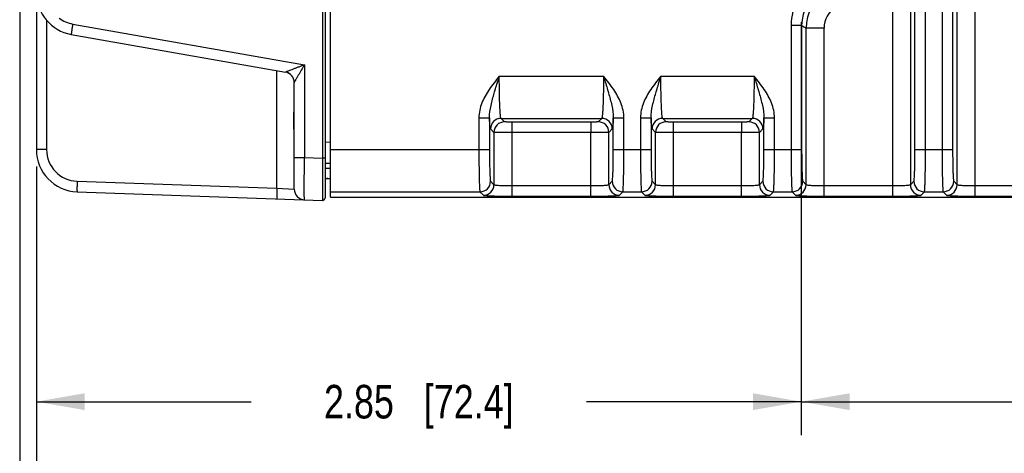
# Model space of a CAD drawing. Header units: inches. Extents: x 0 to 34, y 0 to 22.
# Tile 58 of 106: x 12.4 to 16, y 2.3 to 4. Entities that reach past the tile are written whole.
import ezdxf

# ---------------------------------------------------------------- set-up
doc = ezdxf.new("R2010")
doc.units = ezdxf.units.IN
doc.header["$LTSCALE"] = 1.87
doc.header["$MEASUREMENT"] = 0
doc.layers.get('0').update_dxf_attribs({"linetype": 'CONTINUOUS'})
doc.layers.add('DIMENSIONS', color=7, linetype='CONTINUOUS')
doc.styles.get("Standard").update_dxf_attribs({"font": 'txt', "width": 0.8})
doc.dimstyles.new('DIMSTYLE_1', dxfattribs={"dimtxt": 0.125, "dimasz": 0.18, "dimexe": 0.125, "dimexo": 0.0625, "dimgap": 0.0625, "dimtad": 0, "dimtih": 1, "dimtoh": 1, "dimzin": 4, "dimdsep": 46, "dimtxsty": 'STANDARD', "dimblk": '_FILLED', "dimblk1": '_FILLED', "dimblk2": '_FILLED', "dimcen": 0.09, "dimadec": 0, "dimazin": 0, "dimtp": 0.01, "dimtm": 0.01, "dimtfac": 1, "dimtofl": 0, "dimtmove": 0, "dimatfit": 3, "dimldrblk": '_FILLED', "dimfxl": 1, "dimtolj": 1, "dimtzin": 4, "dimarcsym": 0})

# ---------------------------------------------------------------- blocks, each defined once
blk = doc.blocks.new('_FILLED')
at = {"color": 0, "linetype": 'BYBLOCK'}
blk.add_solid([(0, 0), (-1, 0.174), (-1, -0.174)], dxfattribs=at)
blk = doc.blocks.new('*D14')
at = {"layer": 'DIMENSIONS', "color": 2, "linetype": 'CONTINUOUS'}
for p, q in [((15.2659, 3.9419), (15.2659, 2.4024)), ((12.4166, 3.4045), (12.4166, 2.4024)), ((12.4166, 2.5274), (13.2162, 2.5274)), ((15.2659, 2.5274), (14.4662, 2.5274))]:
    blk.add_line(p, q, dxfattribs=at)
at = {"layer": 'DIMENSIONS', "color": 2, "linetype": 'CONTINUOUS', "xscale": 0.18, "yscale": 0.18, "zscale": 0.18, "rotation": 180}
blk.add_blockref('_FILLED', (12.4166, 2.5274), dxfattribs=at)
at = {"layer": 'DIMENSIONS', "color": 2, "linetype": 'CONTINUOUS', "xscale": 0.18, "yscale": 0.18, "zscale": 0.18}
blk.add_blockref('_FILLED', (15.2659, 2.5274), dxfattribs=at)
at = {"layer": 'DIMENSIONS', "color": 2, "linetype": 'CONTINUOUS', "insert": (13.8412, 2.5899), "char_height": 0.125, "width": 1.125, "attachment_point": 2, "line_spacing_factor": 0.9}
blk.add_mtext('2.85{\\Ftxt.shx;\\W1.000000;\\H0.125000; }[72.4]', dxfattribs=at)
blk = doc.blocks.new('*D15')
at = {"layer": 'DIMENSIONS', "color": 2, "linetype": 'CONTINUOUS'}
for p, q in [((15.2659, 3.9419), (15.2659, 2.4024)), ((19.8539, 3.9419), (19.8539, 2.4024)), ((15.2659, 2.5274), (16.8849, 2.5274)), ((19.8539, 2.5274), (18.2349, 2.5274))]:
    blk.add_line(p, q, dxfattribs=at)
at = {"layer": 'DIMENSIONS', "color": 2, "linetype": 'CONTINUOUS', "xscale": 0.18, "yscale": 0.18, "zscale": 0.18, "rotation": 180}
blk.add_blockref('_FILLED', (15.2659, 2.5274), dxfattribs=at)
at = {"layer": 'DIMENSIONS', "color": 2, "linetype": 'CONTINUOUS', "xscale": 0.18, "yscale": 0.18, "zscale": 0.18}
blk.add_blockref('_FILLED', (19.8539, 2.5274), dxfattribs=at)
at = {"layer": 'DIMENSIONS', "color": 2, "linetype": 'CONTINUOUS', "insert": (17.5599, 2.5899), "char_height": 0.125, "width": 1.225, "attachment_point": 2, "line_spacing_factor": 0.9}
blk.add_mtext('4.59{\\Ftxt.shx;\\W1.000000;\\H0.125000; }[116.5]', dxfattribs=at)
blk = doc.blocks.new('*D16')
at = {"layer": 'DIMENSIONS', "color": 2, "linetype": 'CONTINUOUS'}
for p, q in [((12.4166, 3.4045), (12.4166, 1.6524)), ((20.9956, 3.3148), (20.9956, 1.6524)), ((12.4166, 1.7774), (16.0311, 1.7774)), ((20.9956, 1.7774), (17.3811, 1.7774))]:
    blk.add_line(p, q, dxfattribs=at)
at = {"layer": 'DIMENSIONS', "color": 2, "linetype": 'CONTINUOUS', "xscale": 0.18, "yscale": 0.18, "zscale": 0.18, "rotation": 180}
blk.add_blockref('_FILLED', (12.4166, 1.7774), dxfattribs=at)
at = {"layer": 'DIMENSIONS', "color": 2, "linetype": 'CONTINUOUS', "xscale": 0.18, "yscale": 0.18, "zscale": 0.18}
blk.add_blockref('_FILLED', (20.9956, 1.7774), dxfattribs=at)
at = {"layer": 'DIMENSIONS', "color": 2, "linetype": 'CONTINUOUS', "insert": (16.7061, 1.8399), "char_height": 0.125, "width": 1.225, "attachment_point": 2, "line_spacing_factor": 0.9}
blk.add_mtext('8.58{\\Ftxt.shx;\\W1.000000;\\H0.125000; }[217.9]', dxfattribs=at)
blk = doc.blocks.new('*D17')
at = {"layer": 'DIMENSIONS', "color": 2, "linetype": 'CONTINUOUS'}
for p, q in [((12.3546, 4.7884), (12.3546, 0.9024)), ((20.9956, 3.3148), (20.9956, 0.9024)), ((12.3546, 1.0274), (16.0001, 1.0274)), ((20.9956, 1.0274), (17.3501, 1.0274))]:
    blk.add_line(p, q, dxfattribs=at)
at = {"layer": 'DIMENSIONS', "color": 2, "linetype": 'CONTINUOUS', "xscale": 0.18, "yscale": 0.18, "zscale": 0.18, "rotation": 180}
blk.add_blockref('_FILLED', (12.3546, 1.0274), dxfattribs=at)
at = {"layer": 'DIMENSIONS', "color": 2, "linetype": 'CONTINUOUS', "xscale": 0.18, "yscale": 0.18, "zscale": 0.18}
blk.add_blockref('_FILLED', (20.9956, 1.0274), dxfattribs=at)
at = {"layer": 'DIMENSIONS', "color": 2, "linetype": 'CONTINUOUS', "insert": (16.6751, 1.0899), "char_height": 0.125, "width": 1.225, "attachment_point": 2, "line_spacing_factor": 0.9}
blk.add_mtext('8.64{\\Ftxt.shx;\\W1.000000;\\H0.125000; }[219.5]', dxfattribs=at)

msp = doc.modelspace()

# ---------------------------------------------------------------- linework, layer by layer
at = {"color": 7, "linetype": 'CONTINUOUS'}
for p, q in [((13.4924, 6.7362), (13.4924, 3.2875)), ((13.5125, 3.2898), (13.5125, 6.734)), ((15.6055, 6.7305), (15.6055, 3.2932)), ((15.9132, 3.2932), (15.9132, 6.7305)), ((15.6724, 6.6875), (15.6724, 3.3362)), ((15.8463, 3.3362), (15.8463, 6.6875)), ((13.4822, 6.5886), (13.4822, 3.4351)), ((12.4166, 6.5567), (12.4166, 3.467)), ((15.6891, 3.467), (15.6891, 6.5568)), ((15.7285, 3.467), (15.7285, 6.5568)), ((15.7903, 6.5568), (15.7903, 3.467)), ((15.8296, 6.5568), (15.8296, 3.467)), ((12.4546, 3.949), (12.4546, 3.467)), ((12.5522, 3.935), (13.4152, 3.7828)), ((15.2278, 3.9293), (15.2278, 3.467)), ((15.2672, 3.9293), (15.2278, 3.9293)), ((15.2672, 3.9293), (15.2672, 3.467)), ((12.5467, 3.8962), (13.3447, 3.7555)), ((15.2839, 3.3362), (15.2839, 3.9197)), ((15.3508, 3.9197), (15.2839, 3.9197)), ((15.3508, 3.2932), (15.3508, 3.9197)), ((13.4152, 3.7828), (13.4152, 3.4374)), ((13.3126, 3.323), (13.3126, 3.7612)), ((13.3772, 3.3194), (13.3772, 3.7168)), ((14.141, 3.7406), (14.529, 3.7406)), ((14.7429, 3.7406), (15.09, 3.7406)), ((14.065, 3.5852), (14.065, 3.467)), ((14.065, 3.5852), (14.1043, 3.5852)), ((14.1043, 3.5852), (14.1043, 3.467)), ((14.1604, 3.5704), (14.1477, 3.5832)), ((14.1477, 3.5832), (14.5224, 3.5832)), ((14.188, 3.5695), (14.188, 3.5302)), ((14.4821, 3.5695), (14.188, 3.5695)), ((14.4821, 3.5695), (14.4821, 3.5302)), ((14.5224, 3.5832), (14.5096, 3.5704)), ((14.5657, 3.467), (14.5657, 3.5852)), ((14.5657, 3.5852), (14.6051, 3.5852)), ((14.6051, 3.467), (14.6051, 3.5852)), ((14.6668, 3.5852), (14.6668, 3.467)), ((14.6668, 3.5852), (14.7062, 3.5852)), ((14.7062, 3.5852), (14.7062, 3.467)), ((14.7622, 3.5704), (14.7495, 3.5832)), ((14.7495, 3.5832), (15.0834, 3.5832)), ((14.7898, 3.2932), (14.7898, 3.5695)), ((15.0431, 3.5695), (14.7898, 3.5695)), ((15.0431, 3.5695), (15.0431, 3.5302)), ((15.0834, 3.5832), (15.0707, 3.5704)), ((15.1267, 3.467), (15.1267, 3.5852)), ((15.1267, 3.5852), (15.1661, 3.5852)), ((15.1661, 3.467), (15.1661, 3.5852)), ((14.1211, 3.5311), (14.1083, 3.5438)), ((14.1211, 3.5311), (14.1211, 3.3362)), ((14.1879, 3.5302), (14.188, 3.3326)), ((14.4821, 3.5302), (14.1879, 3.5302)), ((14.4821, 3.2932), (14.4821, 3.5302)), ((14.5617, 3.5438), (14.549, 3.5311)), ((14.549, 3.3362), (14.549, 3.5311)), ((14.7229, 3.5311), (14.7101, 3.5438)), ((14.7229, 3.3362), (14.7229, 3.5311)), ((15.0431, 3.5302), (14.7898, 3.5302)), ((15.0431, 3.2932), (15.0431, 3.5302)), ((15.1228, 3.5438), (15.11, 3.5311)), ((15.11, 3.3362), (15.11, 3.5311)), ((13.4924, 3.4948), (13.5125, 3.4953)), ((12.4546, 3.467), (12.4166, 3.467)), ((13.5125, 3.467), (14.1043, 3.467)), ((14.5657, 3.467), (14.7062, 3.467)), ((15.1267, 3.467), (15.2672, 3.467)), ((15.6891, 3.467), (15.8296, 3.467)), ((13.3772, 3.4374), (13.4152, 3.4374)), ((13.4152, 3.4374), (13.4822, 3.4351)), ((13.4822, 3.4351), (13.482, 3.3369)), ((13.4924, 3.4351), (13.4822, 3.4351)), ((13.4924, 3.4161), (13.5125, 3.4166)), ((13.5125, 3.3969), (13.4924, 3.3964)), ((12.5686, 3.349), (13.3126, 3.323)), ((13.4924, 3.3598), (13.5125, 3.3598)), ((14.1083, 3.3489), (14.1211, 3.3362)), ((14.549, 3.3362), (14.5617, 3.3489)), ((14.7101, 3.3489), (14.7229, 3.3362)), ((15.11, 3.3362), (15.1228, 3.3489)), ((15.2712, 3.3489), (15.2839, 3.3362)), ((15.6724, 3.3362), (15.6852, 3.3489)), ((15.8336, 3.3489), (15.8463, 3.3362)), ((12.5686, 3.3096), (13.4822, 3.2777)), ((13.3126, 3.323), (13.3772, 3.3194)), ((13.482, 3.3369), (13.482, 3.3316)), ((13.482, 3.3316), (13.4822, 3.2777)), ((13.5125, 3.3096), (14.069, 3.3096)), ((14.069, 3.3096), (14.0817, 3.2968)), ((14.188, 3.3326), (14.188, 3.2932)), ((14.188, 3.3326), (14.4821, 3.3326)), ((14.5883, 3.2968), (14.6011, 3.3096)), ((14.6011, 3.3096), (14.6708, 3.3096)), ((14.6708, 3.3096), (14.6835, 3.2968)), ((14.7898, 3.3326), (15.0431, 3.3326)), ((15.1494, 3.2968), (15.1621, 3.3096)), ((15.1621, 3.3096), (15.2318, 3.3096)), ((15.2318, 3.3096), (15.2446, 3.2968)), ((15.3508, 3.3326), (15.6055, 3.3326)), ((15.7118, 3.2968), (15.7245, 3.3096)), ((15.7245, 3.3096), (15.7942, 3.3096)), ((15.7942, 3.3096), (15.807, 3.2968)), ((15.9132, 3.3326), (16.6292, 3.3326)), ((13.5125, 3.2898), (20.8855, 3.2898)), ((14.188, 3.2932), (14.4821, 3.2932)), ((14.7898, 3.2932), (15.0431, 3.2932)), ((15.3508, 3.2932), (15.6055, 3.2932)), ((15.9132, 3.2932), (16.6292, 3.2932))]:
    msp.add_line(p, q, dxfattribs=at)
for centre, radius, start, end in [((15.4246, 3.9293), 0.1967, 119.3238, 180.0003), ((12.5741, 4.0513), 0.1575, 180, 260), ((15.4245, 3.9293), 0.1573, 119.3081, 180.0129), ((15.4414, 3.9196), 0.1575, 121.0017, 179.9817), ((15.4413, 3.9197), 0.0905, 120.9835, 180), ((12.5727, 4.0513), 0.1181, 233.1246, 259.9995), ((15.9402, 5.0795), 1.3326, 239.6673, 240.4969), ((13.3378, 3.7168), 0.0394, 0, 80), ((13.3379, 3.7168), 0.0394, 0.0093, 79.9622), ((14.1477, 3.5438), 0.0394, 90.0842, 179.9158), ((14.1605, 3.531), 0.0394, 90.0842, 179.9158), ((14.5096, 3.531), 0.0394, 0.0842, 89.9158), ((14.5223, 3.5438), 0.0394, 0.0842, 89.9158), ((14.7495, 3.5438), 0.0394, 90.0842, 179.9158), ((14.7623, 3.531), 0.0394, 90.0842, 179.9158), ((15.0706, 3.531), 0.0394, 0.0842, 89.9158), ((15.0834, 3.5438), 0.0394, 0.0842, 89.9158), ((12.5741, 3.467), 0.1575, 180, 268), ((12.5727, 3.467), 0.1181, 180.0005, 267.9995), ((13.5012, 3.35), 0.00984, 90.0012, 156.3124), ((14.0689, 3.349), 0.0394, 270.0842, 359.9158), ((14.6011, 3.349), 0.0394, 180.0842, 269.9158), ((14.6707, 3.349), 0.0394, 270.0842, 359.9158), ((15.1622, 3.349), 0.0394, 180.0842, 269.9158), ((15.2318, 3.349), 0.0394, 270.0842, 359.9158), ((15.7246, 3.349), 0.0394, 180.0842, 269.9158), ((15.7942, 3.349), 0.0394, 270.0842, 359.9158), ((13.4166, 3.3194), 0.0394, 180.0001, 268), ((14.0817, 3.3362), 0.0394, 270.0842, 359.9158), ((14.5884, 3.3362), 0.0394, 180.0842, 269.9158), ((14.6835, 3.3362), 0.0394, 270.0842, 359.9158), ((15.1494, 3.3362), 0.0394, 180.0842, 269.9158), ((15.2445, 3.3362), 0.0394, 270.0842, 359.9158), ((15.7118, 3.3362), 0.0394, 180.0842, 269.9158), ((15.8069, 3.3362), 0.0394, 270.0842, 359.9158), ((13.4825, 3.2875), 0.00984, 264.7838, 360)]:
    msp.add_arc(centre, radius, start, end, dxfattribs=at)
for points, knots in [([(12.5522, 3.935), (12.5513, 3.9301), (12.5501, 3.9229), (12.5487, 3.9138), (12.5478, 3.908), (12.5472, 3.9033), (12.5468, 3.9), (12.5466, 3.8981), (12.5466, 3.8971), (12.5466, 3.8966), (12.5466, 3.8962), (12.5467, 3.8962)], [0, 0, 0, 0, 0.382301, 0.554901, 0.706007, 0.829998, 0.922353, 0.955415, 0.979369, 0.994119, 1, 1, 1, 1]), ([(13.4152, 3.7828), (13.4081, 3.7801), (13.3974, 3.7761), (13.3834, 3.7707), (13.3733, 3.7668), (13.3638, 3.7631), (13.3564, 3.7603), (13.3512, 3.7582), (13.3481, 3.757), (13.3461, 3.7561), (13.345, 3.7558), (13.3447, 3.7555)], [0, 0, 0, 0, 0.303149, 0.451539, 0.595697, 0.732713, 0.856858, 0.91059, 0.955281, 0.986742, 1, 1, 1, 1]), ([(13.4152, 3.7828), (13.4113, 3.7763), (13.4055, 3.7664), (13.3979, 3.7535), (13.3924, 3.7441), (13.388, 3.7365), (13.3847, 3.7307), (13.3825, 3.7268), (13.3805, 3.7232), (13.3788, 3.7203), (13.3779, 3.7182), (13.3772, 3.7172), (13.3772, 3.7168)], [0, 0, 0, 0, 0.301175, 0.448882, 0.592606, 0.729502, 0.793827, 0.853955, 0.908062, 0.953324, 0.985595, 1, 1, 1, 1]), ([(13.3447, 3.7555), (13.3447, 3.7555), (13.3447, 3.7555), (13.3447, 3.7555), (13.3447, 3.7555)], [0, 0, 0, 0, 0.513905, 1, 1, 1, 1]), ([(14.1223, 3.6778), (14.1238, 3.683), (14.1299, 3.7039), (14.1362, 3.7248), (14.141, 3.7406)], [0, 0, 0, 0, 0.24726, 1, 1, 1, 1]), ([(14.1477, 3.5832), (14.1473, 3.5835), (14.1469, 3.5849), (14.1462, 3.5875), (14.1457, 3.5917), (14.1448, 3.5998), (14.1438, 3.6131), (14.1429, 3.6325), (14.1421, 3.6558), (14.1415, 3.6823), (14.1411, 3.7109), (14.141, 3.7306), (14.141, 3.7406)], [0, 0, 0, 0, 0.008949, 0.02645, 0.052719, 0.087598, 0.181978, 0.306279, 0.456041, 0.625793, 0.809438, 1, 1, 1, 1]), ([(14.529, 3.7406), (14.529, 3.7306), (14.5289, 3.7109), (14.5286, 3.6823), (14.528, 3.6558), (14.5272, 3.6325), (14.5262, 3.6131), (14.5253, 3.5998), (14.5244, 3.5917), (14.5238, 3.5875), (14.5232, 3.5849), (14.5228, 3.5835), (14.5224, 3.5832)], [0, 0, 0, 0, 0.190565, 0.374167, 0.54388, 0.693638, 0.817961, 0.912364, 0.94726, 0.973537, 0.991045, 1, 1, 1, 1]), ([(14.529, 3.7406), (14.5306, 3.7353), (14.537, 3.7144), (14.5433, 3.6935), (14.5478, 3.6778)], [0, 0, 0, 0, 0.252014, 1, 1, 1, 1]), ([(14.7241, 3.6778), (14.7256, 3.683), (14.7317, 3.7039), (14.738, 3.7248), (14.7429, 3.7406)], [0, 0, 0, 0, 0.24726, 1, 1, 1, 1]), ([(14.7495, 3.5832), (14.7491, 3.5835), (14.7487, 3.5849), (14.7481, 3.5875), (14.7475, 3.5917), (14.7466, 3.5998), (14.7456, 3.6131), (14.7447, 3.6325), (14.7439, 3.6558), (14.7433, 3.6823), (14.7429, 3.7109), (14.7429, 3.7306), (14.7429, 3.7406)], [0, 0, 0, 0, 0.008949, 0.02645, 0.052719, 0.087598, 0.181978, 0.306279, 0.456041, 0.625793, 0.809438, 1, 1, 1, 1]), ([(15.09, 3.7406), (15.09, 3.7306), (15.09, 3.7109), (15.0896, 3.6823), (15.089, 3.6558), (15.0882, 3.6325), (15.0873, 3.6131), (15.0863, 3.5998), (15.0854, 3.5917), (15.0849, 3.5875), (15.0842, 3.5849), (15.0838, 3.5835), (15.0834, 3.5832)], [0, 0, 0, 0, 0.190564, 0.374166, 0.54388, 0.693638, 0.817961, 0.912364, 0.947259, 0.973537, 0.991045, 1, 1, 1, 1]), ([(15.09, 3.7406), (15.0917, 3.7353), (15.098, 3.7144), (15.1043, 3.6935), (15.1088, 3.6778)], [0, 0, 0, 0, 0.252014, 1, 1, 1, 1]), ([(14.103, 3.6907), (14.0924, 3.675), (14.0736, 3.642), (14.065, 3.6041), (14.065, 3.5852)], [0, 0, 0, 0, 0.500826, 1, 1, 1, 1]), ([(14.1043, 3.5852), (14.1042, 3.6008), (14.1095, 3.6322), (14.1179, 3.6625), (14.1223, 3.6778)], [0, 0, 0, 0, 0.494729, 1, 1, 1, 1]), ([(14.5478, 3.6778), (14.5522, 3.6625), (14.5605, 3.6322), (14.5659, 3.6008), (14.5657, 3.5852)], [0, 0, 0, 0, 0.505224, 1, 1, 1, 1]), ([(14.6051, 3.5852), (14.6051, 3.6041), (14.5964, 3.642), (14.5776, 3.675), (14.567, 3.6907)], [0, 0, 0, 0, 0.499385, 1, 1, 1, 1]), ([(14.7048, 3.6907), (14.6943, 3.675), (14.6754, 3.642), (14.6668, 3.6041), (14.6668, 3.5852)], [0, 0, 0, 0, 0.500826, 1, 1, 1, 1]), ([(14.7062, 3.5852), (14.706, 3.6008), (14.7113, 3.6322), (14.7197, 3.6625), (14.7241, 3.6778)], [0, 0, 0, 0, 0.494729, 1, 1, 1, 1]), ([(15.1088, 3.6778), (15.1132, 3.6625), (15.1216, 3.6322), (15.1269, 3.6008), (15.1267, 3.5852)], [0, 0, 0, 0, 0.505224, 1, 1, 1, 1]), ([(15.1661, 3.5852), (15.1661, 3.6041), (15.1575, 3.642), (15.1386, 3.675), (15.1281, 3.6907)], [0, 0, 0, 0, 0.499385, 1, 1, 1, 1]), ([(13.3772, 3.502), (13.3772, 3.514), (13.3764, 3.5382), (13.3756, 3.5749), (13.3764, 3.6115), (13.3772, 3.6358), (13.3772, 3.6477)], [0, 0, 0, 0, 0.2461, 0.500009, 0.75391, 1, 1, 1, 1]), ([(14.1083, 3.5438), (14.108, 3.5441), (14.1077, 3.5454), (14.1072, 3.5477), (14.1067, 3.5512), (14.1059, 3.5582), (14.1051, 3.5696), (14.1046, 3.5795), (14.1043, 3.5852)], [0, 0, 0, 0, 0.030269, 0.087813, 0.173263, 0.286401, 0.592933, 1, 1, 1, 1]), ([(14.188, 3.5695), (14.1845, 3.5695), (14.1781, 3.5696), (14.1706, 3.5697), (14.1657, 3.5699), (14.1631, 3.57), (14.1615, 3.5703), (14.1606, 3.5703), (14.1604, 3.5704)], [0, 0, 0, 0, 0.374389, 0.694136, 0.818612, 0.913063, 0.97415, 1, 1, 1, 1]), ([(14.5096, 3.5704), (14.5095, 3.5703), (14.5086, 3.5703), (14.507, 3.57), (14.5044, 3.5699), (14.4995, 3.5697), (14.4919, 3.5696), (14.4855, 3.5695), (14.4821, 3.5695)], [0, 0, 0, 0, 0.02585, 0.086937, 0.181388, 0.305864, 0.625611, 1, 1, 1, 1]), ([(14.5657, 3.5852), (14.5655, 3.5795), (14.565, 3.5696), (14.5641, 3.5582), (14.5634, 3.5512), (14.5629, 3.5477), (14.5624, 3.5454), (14.562, 3.5441), (14.5617, 3.5438)], [0, 0, 0, 0, 0.40714, 0.713657, 0.826756, 0.912173, 0.969716, 1, 1, 1, 1]), ([(14.7101, 3.5438), (14.7098, 3.5441), (14.7095, 3.5454), (14.709, 3.5477), (14.7085, 3.5512), (14.7077, 3.5582), (14.7069, 3.5696), (14.7064, 3.5795), (14.7062, 3.5852)], [0, 0, 0, 0, 0.030269, 0.087813, 0.173263, 0.286401, 0.592933, 1, 1, 1, 1]), ([(14.7898, 3.5695), (14.7863, 3.5695), (14.78, 3.5696), (14.7724, 3.5697), (14.7675, 3.5699), (14.7649, 3.57), (14.7633, 3.5703), (14.7624, 3.5703), (14.7622, 3.5704)], [0, 0, 0, 0, 0.374372, 0.69413, 0.818612, 0.91306, 0.974164, 1, 1, 1, 1]), ([(15.0707, 3.5704), (15.0705, 3.5703), (15.0696, 3.5703), (15.068, 3.57), (15.0654, 3.5699), (15.0605, 3.5697), (15.0529, 3.5696), (15.0466, 3.5695), (15.0431, 3.5695)], [0, 0, 0, 0, 0.02585, 0.086937, 0.181388, 0.305864, 0.625611, 1, 1, 1, 1]), ([(15.1267, 3.5852), (15.1265, 3.5795), (15.126, 3.5696), (15.1252, 3.5582), (15.1244, 3.5512), (15.1239, 3.5477), (15.1234, 3.5454), (15.1231, 3.5441), (15.1228, 3.5438)], [0, 0, 0, 0, 0.40714, 0.713657, 0.826756, 0.912173, 0.969716, 1, 1, 1, 1]), ([(14.1879, 3.5302), (14.1796, 3.5302), (14.1674, 3.5302), (14.1519, 3.5303), (14.142, 3.5304), (14.1338, 3.5306), (14.1275, 3.5306), (14.1236, 3.531), (14.1216, 3.5309), (14.1211, 3.5311)], [0, 0, 0, 0, 0.374813, 0.544881, 0.694915, 0.819485, 0.91392, 0.974813, 1, 1, 1, 1]), ([(14.549, 3.5311), (14.5485, 3.5309), (14.5465, 3.531), (14.5425, 3.5306), (14.5363, 3.5306), (14.528, 3.5304), (14.5181, 3.5303), (14.5026, 3.5302), (14.4905, 3.5302), (14.4821, 3.5302)], [0, 0, 0, 0, 0.025187, 0.08608, 0.180515, 0.305085, 0.455119, 0.625187, 1, 1, 1, 1]), ([(14.7898, 3.5302), (14.7814, 3.5302), (14.7693, 3.5302), (14.7538, 3.5303), (14.7439, 3.5304), (14.7356, 3.5306), (14.7294, 3.5306), (14.7254, 3.531), (14.7234, 3.5309), (14.7229, 3.5311)], [0, 0, 0, 0, 0.374728, 0.544773, 0.694801, 0.819375, 0.91383, 0.974777, 1, 1, 1, 1]), ([(15.11, 3.5311), (15.1095, 3.5309), (15.1075, 3.531), (15.1035, 3.5306), (15.0973, 3.5306), (15.0891, 3.5304), (15.0791, 3.5303), (15.0637, 3.5302), (15.0515, 3.5302), (15.0431, 3.5302)], [0, 0, 0, 0, 0.025187, 0.08608, 0.180515, 0.305085, 0.455119, 0.625187, 1, 1, 1, 1]), ([(14.065, 3.467), (14.065, 3.4569), (14.0651, 3.4373), (14.0653, 3.4087), (14.0656, 3.3822), (14.0661, 3.3589), (14.0666, 3.3418), (14.0671, 3.3303), (14.0674, 3.3235), (14.0678, 3.3181), (14.0681, 3.3139), (14.0685, 3.3113), (14.0687, 3.3099), (14.069, 3.3096)], [0, 0, 0, 0, 0.190755, 0.374541, 0.544522, 0.694519, 0.819009, 0.870232, 0.913453, 0.948287, 0.974432, 0.991671, 1, 1, 1, 1]), ([(14.1043, 3.467), (14.1043, 3.4522), (14.1045, 3.4307), (14.105, 3.4034), (14.1054, 3.3859), (14.106, 3.3714), (14.1066, 3.3614), (14.1071, 3.3553), (14.1075, 3.3522), (14.1078, 3.3502), (14.1081, 3.3492), (14.1083, 3.3489)], [0, 0, 0, 0, 0.374306, 0.544184, 0.694096, 0.818524, 0.912957, 0.947823, 0.974033, 0.991392, 1, 1, 1, 1]), ([(14.5617, 3.3489), (14.562, 3.3492), (14.5622, 3.3502), (14.5626, 3.3522), (14.5629, 3.3553), (14.5635, 3.3614), (14.564, 3.3714), (14.5646, 3.3859), (14.5651, 3.4034), (14.5656, 3.4307), (14.5657, 3.4522), (14.5657, 3.467)], [0, 0, 0, 0, 0.008608, 0.025967, 0.052177, 0.087043, 0.181476, 0.305904, 0.455816, 0.625694, 1, 1, 1, 1]), ([(14.6011, 3.3096), (14.6013, 3.3099), (14.6015, 3.3113), (14.602, 3.3139), (14.6023, 3.3181), (14.6027, 3.3235), (14.603, 3.3303), (14.6035, 3.3418), (14.604, 3.3589), (14.6044, 3.3822), (14.6048, 3.4087), (14.605, 3.4373), (14.6051, 3.4569), (14.6051, 3.467)], [0, 0, 0, 0, 0.008329, 0.025568, 0.051713, 0.086547, 0.129768, 0.180991, 0.305481, 0.455478, 0.625459, 0.809245, 1, 1, 1, 1]), ([(14.6668, 3.467), (14.6668, 3.4569), (14.6669, 3.4373), (14.6671, 3.4087), (14.6674, 3.3822), (14.6679, 3.3589), (14.6684, 3.3418), (14.6689, 3.3303), (14.6692, 3.3235), (14.6696, 3.3181), (14.6699, 3.3139), (14.6703, 3.3113), (14.6705, 3.3099), (14.6708, 3.3096)], [0, 0, 0, 0, 0.190755, 0.374541, 0.544522, 0.694519, 0.819009, 0.870232, 0.913453, 0.948287, 0.974432, 0.991671, 1, 1, 1, 1]), ([(14.7062, 3.467), (14.7062, 3.4522), (14.7063, 3.4307), (14.7068, 3.4034), (14.7073, 3.3859), (14.7078, 3.3714), (14.7084, 3.3614), (14.7089, 3.3553), (14.7093, 3.3522), (14.7097, 3.3502), (14.7099, 3.3492), (14.7101, 3.3489)], [0, 0, 0, 0, 0.374306, 0.544184, 0.694096, 0.818524, 0.912957, 0.947823, 0.974033, 0.991392, 1, 1, 1, 1]), ([(15.1228, 3.3489), (15.123, 3.3492), (15.1232, 3.3502), (15.1236, 3.3522), (15.124, 3.3553), (15.1245, 3.3614), (15.1251, 3.3714), (15.1256, 3.3859), (15.1261, 3.4034), (15.1266, 3.4307), (15.1267, 3.4522), (15.1267, 3.467)], [0, 0, 0, 0, 0.008608, 0.025967, 0.052177, 0.087043, 0.181476, 0.305904, 0.455816, 0.625694, 1, 1, 1, 1]), ([(15.1621, 3.3096), (15.1624, 3.3099), (15.1626, 3.3113), (15.163, 3.3139), (15.1633, 3.3181), (15.1637, 3.3235), (15.164, 3.3303), (15.1645, 3.3418), (15.165, 3.3589), (15.1655, 3.3822), (15.1658, 3.4087), (15.166, 3.4373), (15.1661, 3.4569), (15.1661, 3.467)], [0, 0, 0, 0, 0.008329, 0.025568, 0.051713, 0.086547, 0.129768, 0.180991, 0.305481, 0.455478, 0.625459, 0.809245, 1, 1, 1, 1]), ([(15.2278, 3.467), (15.2278, 3.4569), (15.2279, 3.4373), (15.2281, 3.4087), (15.2285, 3.3822), (15.2289, 3.3589), (15.2294, 3.3418), (15.2299, 3.3303), (15.2302, 3.3235), (15.2306, 3.3181), (15.2309, 3.3139), (15.2314, 3.3113), (15.2316, 3.3099), (15.2318, 3.3096)], [0, 0, 0, 0, 0.190755, 0.374541, 0.544522, 0.694519, 0.819009, 0.870232, 0.913453, 0.948287, 0.974432, 0.991671, 1, 1, 1, 1]), ([(15.2672, 3.467), (15.2672, 3.4522), (15.2673, 3.4307), (15.2678, 3.4034), (15.2683, 3.3859), (15.2689, 3.3714), (15.2694, 3.3614), (15.27, 3.3553), (15.2703, 3.3522), (15.2707, 3.3502), (15.2709, 3.3492), (15.2712, 3.3489)], [0, 0, 0, 0, 0.374306, 0.544184, 0.694096, 0.818524, 0.912957, 0.947823, 0.974033, 0.991392, 1, 1, 1, 1]), ([(15.6852, 3.3489), (15.6854, 3.3492), (15.6856, 3.3502), (15.686, 3.3522), (15.6864, 3.3553), (15.6869, 3.3614), (15.6875, 3.3714), (15.6881, 3.3859), (15.6885, 3.4034), (15.689, 3.4307), (15.6891, 3.4522), (15.6891, 3.467)], [0, 0, 0, 0, 0.008608, 0.025967, 0.052177, 0.087043, 0.181476, 0.305904, 0.455816, 0.625694, 1, 1, 1, 1]), ([(15.7245, 3.3096), (15.7248, 3.3099), (15.725, 3.3113), (15.7254, 3.3139), (15.7257, 3.3181), (15.7261, 3.3235), (15.7264, 3.3303), (15.7269, 3.3418), (15.7274, 3.3589), (15.7279, 3.3822), (15.7282, 3.4087), (15.7284, 3.4373), (15.7285, 3.4569), (15.7285, 3.467)], [0, 0, 0, 0, 0.008329, 0.025568, 0.051713, 0.086547, 0.129768, 0.180991, 0.305481, 0.455478, 0.625459, 0.809245, 1, 1, 1, 1]), ([(15.7903, 3.467), (15.7903, 3.4569), (15.7903, 3.4373), (15.7905, 3.4087), (15.7909, 3.3822), (15.7913, 3.3589), (15.7918, 3.3418), (15.7923, 3.3303), (15.7927, 3.3235), (15.793, 3.3181), (15.7933, 3.3139), (15.7938, 3.3113), (15.794, 3.3099), (15.7942, 3.3096)], [0, 0, 0, 0, 0.190755, 0.374541, 0.544522, 0.694519, 0.819009, 0.870232, 0.913453, 0.948287, 0.974432, 0.991671, 1, 1, 1, 1]), ([(15.8296, 3.467), (15.8296, 3.4522), (15.8297, 3.4307), (15.8302, 3.4034), (15.8307, 3.3859), (15.8313, 3.3714), (15.8318, 3.3614), (15.8324, 3.3553), (15.8327, 3.3522), (15.8331, 3.3502), (15.8333, 3.3492), (15.8336, 3.3489)], [0, 0, 0, 0, 0.374306, 0.544184, 0.694096, 0.818524, 0.912957, 0.947823, 0.974033, 0.991392, 1, 1, 1, 1]), ([(13.4152, 3.28), (13.4151, 3.2801), (13.4152, 3.2804), (13.415, 3.2809), (13.415, 3.2819), (13.415, 3.2832), (13.4149, 3.2849), (13.4148, 3.2879), (13.4148, 3.2925), (13.4147, 3.2991), (13.4147, 3.307), (13.4146, 3.3162), (13.4146, 3.3306), (13.4147, 3.3511), (13.4148, 3.378), (13.415, 3.4071), (13.4151, 3.4272), (13.4152, 3.4374)], [0, 0, 0, 0, 0.001293, 0.00494, 0.010966, 0.019365, 0.030126, 0.043226, 0.07629, 0.118246, 0.168694, 0.227138, 0.293033, 0.444547, 0.617383, 0.804966, 1, 1, 1, 1]), ([(12.5686, 3.349), (12.5684, 3.3439), (12.5682, 3.3367), (12.568, 3.3274), (12.568, 3.3215), (12.568, 3.3167), (12.5681, 3.3134), (12.5682, 3.3115), (12.5683, 3.3105), (12.5684, 3.31), (12.5685, 3.3096), (12.5686, 3.3096)], [0, 0, 0, 0, 0.381918, 0.554511, 0.70568, 0.829768, 0.922221, 0.955324, 0.979311, 0.994089, 1, 1, 1, 1]), ([(13.3126, 3.323), (13.3124, 3.318), (13.3122, 3.3107), (13.3121, 3.3014), (13.312, 3.2955), (13.3121, 3.2907), (13.3121, 3.2874), (13.3123, 3.2855), (13.3124, 3.2845), (13.3124, 3.284), (13.3125, 3.2836), (13.3126, 3.2836)], [0, 0, 0, 0, 0.381918, 0.554511, 0.70568, 0.829767, 0.922221, 0.955324, 0.979311, 0.994089, 1, 1, 1, 1]), ([(14.1211, 3.3362), (14.1214, 3.3357), (14.1237, 3.3354), (14.1274, 3.3346), (14.1338, 3.3341), (14.142, 3.3336), (14.1519, 3.3331), (14.1674, 3.3327), (14.1796, 3.3326), (14.188, 3.3326)], [0, 0, 0, 0, 0.027051, 0.088461, 0.1829, 0.307171, 0.456826, 0.626364, 1, 1, 1, 1]), ([(14.4821, 3.3326), (14.4905, 3.3326), (14.5026, 3.3327), (14.5181, 3.3331), (14.5281, 3.3336), (14.5362, 3.3341), (14.5426, 3.3346), (14.5464, 3.3354), (14.5487, 3.3357), (14.549, 3.3362)], [0, 0, 0, 0, 0.373637, 0.543175, 0.692829, 0.8171, 0.911539, 0.972949, 1, 1, 1, 1]), ([(14.7229, 3.3362), (14.7232, 3.3357), (14.7255, 3.3354), (14.7293, 3.3346), (14.7356, 3.3341), (14.7438, 3.3336), (14.7537, 3.3331), (14.7692, 3.3327), (14.7814, 3.3326), (14.7898, 3.3326)], [0, 0, 0, 0, 0.027028, 0.088415, 0.182845, 0.307114, 0.456775, 0.626326, 1, 1, 1, 1]), ([(15.0431, 3.3326), (15.0515, 3.3326), (15.0637, 3.3327), (15.0792, 3.3331), (15.0891, 3.3336), (15.0973, 3.3341), (15.1036, 3.3346), (15.1074, 3.3354), (15.1097, 3.3357), (15.11, 3.3362)], [0, 0, 0, 0, 0.373637, 0.543175, 0.692829, 0.8171, 0.911539, 0.972949, 1, 1, 1, 1]), ([(15.2839, 3.3362), (15.2842, 3.3357), (15.2865, 3.3354), (15.2903, 3.3346), (15.2967, 3.3341), (15.3048, 3.3336), (15.3148, 3.3331), (15.3303, 3.3327), (15.3424, 3.3326), (15.3508, 3.3326)], [0, 0, 0, 0, 0.027028, 0.088415, 0.182845, 0.307114, 0.456775, 0.626326, 1, 1, 1, 1]), ([(15.6055, 3.3326), (15.6139, 3.3326), (15.6261, 3.3327), (15.6416, 3.3331), (15.6515, 3.3336), (15.6597, 3.3341), (15.6661, 3.3346), (15.6698, 3.3354), (15.6721, 3.3357), (15.6724, 3.3362)], [0, 0, 0, 0, 0.373675, 0.543226, 0.692887, 0.817155, 0.911585, 0.972972, 1, 1, 1, 1]), ([(15.8463, 3.3362), (15.8466, 3.3357), (15.8489, 3.3354), (15.8527, 3.3346), (15.8591, 3.3341), (15.8672, 3.3336), (15.8772, 3.3331), (15.8927, 3.3327), (15.9048, 3.3326), (15.9132, 3.3326)], [0, 0, 0, 0, 0.027028, 0.088415, 0.182845, 0.307114, 0.456775, 0.626326, 1, 1, 1, 1]), ([(14.0817, 3.2968), (14.0819, 3.2966), (14.0829, 3.2964), (14.0847, 3.296), (14.0875, 3.2957), (14.0929, 3.2952), (14.1019, 3.2947), (14.115, 3.2942), (14.1308, 3.2938), (14.1554, 3.2934), (14.1747, 3.2932), (14.188, 3.2932)], [0, 0, 0, 0, 0.008599, 0.025967, 0.05218, 0.08706, 0.181486, 0.305912, 0.455831, 0.625684, 1, 1, 1, 1]), ([(14.4821, 3.2932), (14.4954, 3.2932), (14.5147, 3.2934), (14.5393, 3.2938), (14.5551, 3.2942), (14.5681, 3.2947), (14.5771, 3.2952), (14.5826, 3.2957), (14.5854, 3.296), (14.5872, 3.2964), (14.5881, 3.2966), (14.5883, 3.2968)], [0, 0, 0, 0, 0.374316, 0.544169, 0.694089, 0.818514, 0.91294, 0.94782, 0.974034, 0.991401, 1, 1, 1, 1]), ([(14.6835, 3.2968), (14.6838, 3.2966), (14.6847, 3.2964), (14.6865, 3.296), (14.6893, 3.2957), (14.6948, 3.2952), (14.7038, 3.2947), (14.7168, 3.2942), (14.7326, 3.2938), (14.7572, 3.2934), (14.7765, 3.2932), (14.7898, 3.2932)], [0, 0, 0, 0, 0.0086, 0.025967, 0.05218, 0.08706, 0.181487, 0.305911, 0.455829, 0.625681, 1, 1, 1, 1]), ([(15.0431, 3.2932), (15.0564, 3.2932), (15.0757, 3.2934), (15.1003, 3.2938), (15.1161, 3.2942), (15.1291, 3.2947), (15.1381, 3.2952), (15.1436, 3.2957), (15.1464, 3.296), (15.1482, 3.2964), (15.1491, 3.2966), (15.1494, 3.2968)], [0, 0, 0, 0, 0.374316, 0.544169, 0.694089, 0.818514, 0.91294, 0.94782, 0.974034, 0.991401, 1, 1, 1, 1]), ([(15.2446, 3.2968), (15.2448, 3.2966), (15.2457, 3.2964), (15.2475, 3.296), (15.2503, 3.2957), (15.2558, 3.2952), (15.2648, 3.2947), (15.2778, 3.2942), (15.2936, 3.2938), (15.3182, 3.2934), (15.3375, 3.2932), (15.3508, 3.2932)], [0, 0, 0, 0, 0.0086, 0.025967, 0.05218, 0.08706, 0.181487, 0.305911, 0.455829, 0.625681, 1, 1, 1, 1]), ([(15.6055, 3.2932), (15.6188, 3.2932), (15.6381, 3.2934), (15.6627, 3.2938), (15.6785, 3.2942), (15.6916, 3.2947), (15.7006, 3.2952), (15.706, 3.2957), (15.7088, 3.296), (15.7106, 3.2964), (15.7116, 3.2966), (15.7118, 3.2968)], [0, 0, 0, 0, 0.374319, 0.544171, 0.69409, 0.818514, 0.91294, 0.94782, 0.974033, 0.9914, 1, 1, 1, 1]), ([(15.807, 3.2968), (15.8072, 3.2966), (15.8082, 3.2964), (15.8099, 3.296), (15.8127, 3.2957), (15.8182, 3.2952), (15.8272, 3.2947), (15.8403, 3.2942), (15.856, 3.2938), (15.8806, 3.2934), (15.8999, 3.2932), (15.9132, 3.2932)], [0, 0, 0, 0, 0.0086, 0.025967, 0.05218, 0.08706, 0.181487, 0.305911, 0.455829, 0.625681, 1, 1, 1, 1])]:
    msp.add_open_spline(points, degree=3, knots=knots, dxfattribs=at)
for points in [[(14.141, 3.7406), (14.1278, 3.7244), (14.1147, 3.7081), (14.103, 3.6907)], [(14.567, 3.6907), (14.5554, 3.7081), (14.5422, 3.7244), (14.529, 3.7406)], [(14.7429, 3.7406), (14.7296, 3.7244), (14.7165, 3.7081), (14.7048, 3.6907)], [(15.1281, 3.6907), (15.1164, 3.7081), (15.1033, 3.7244), (15.09, 3.7406)]]:
    msp.add_open_spline(points, degree=3, dxfattribs=at)

# ---------------------------------------------------------------- dimensions: what is measured, and where the dimension line sits
at = {"layer": 'DIMENSIONS', "color": 2, "linetype": 'CONTINUOUS'}
for base, p1, p2, picture, middle in [((20.9956, 1.0274), (12.3546, 4.8509), (20.9956, 3.3773), '*D17', (16.6751, 1.0274)), ((15.2659, 2.5274), (12.4166, 3.467), (15.2659, 4.0044), '*D14', (13.8412, 2.5274)), ((19.8539, 2.5274), (15.2659, 4.0044), (19.8539, 4.0044), '*D15', (17.5599, 2.5274))]:
    dim = msp.add_linear_dim(base=base, p1=p1, p2=p2, dimstyle='DIMSTYLE_1', dxfattribs=at)
    dim.commit()
    dim.dimension.update_dxf_attribs({"geometry": picture, "text_midpoint": middle, "dimtype": 160})
dim = msp.add_linear_dim(base=(12.4166, 1.7774), p1=(20.9956, 3.3773), p2=(12.4166, 3.467), angle=180, dimstyle='DIMSTYLE_1', dxfattribs=at)
dim.commit()
dim.dimension.update_dxf_attribs({"geometry": '*D16', "text_midpoint": (16.7061, 1.7774), "dimtype": 160})

doc.saveas('drawing.dxf')
